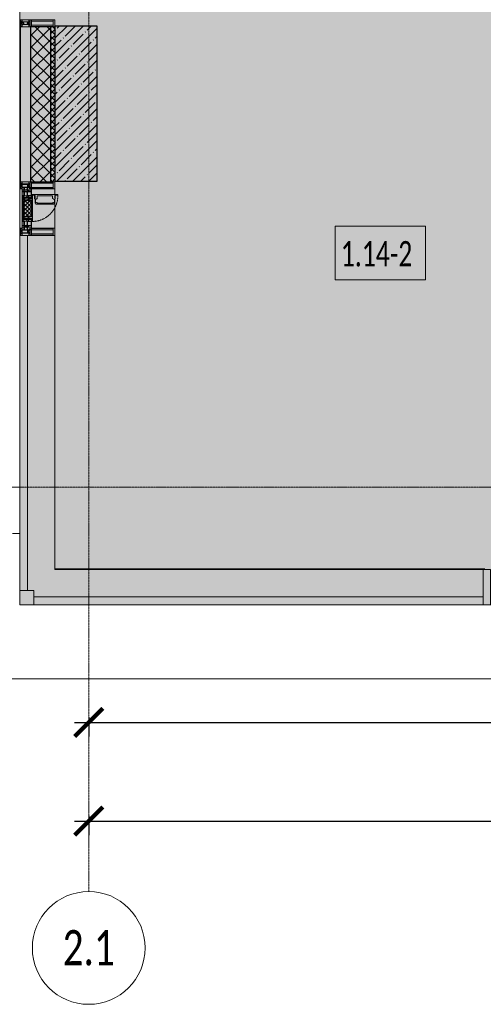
# Model space of a CAD drawing. Header units: millimetres. Extents: x -88210283 to 7466349, y -86687 to 22351.
# Tile 3 of 256: x 35428 to 38718, y -52569 to -45584. Entities that reach past the tile are written whole.
import ezdxf

# ---------------------------------------------------------------- set-up
doc = ezdxf.new("R2010")
doc.units = ezdxf.units.MM
doc.linetypes.add('-D1-02х01', pattern=[3, 2, -1])
doc.linetypes.add('-D1d1-15x02', pattern=[19, 15, -2, 0, -2])
doc.layers.get('Defpoints').update_dxf_attribs({"color": 31})
for name, color, linetype, lineweight in [('_0', 7, 'Continuous', 13), ('A-010-A_ROOM', 7, 'Continuous', 18), ('A-200-M_WALL', 7, 'Continuous', 5), ('A-200-M_WALL_PAT', 7, 'Continuous', 5), ('A-214-M_CURT_WALL', 7, 'Continuous', 5), ('A-215-M_CURT_PANEL', 7, 'Continuous', 5), ('A-230-M_FLOOR', 7, 'Continuous', 5), ('A-270-M_ROOF', 7, 'Continuous', 5), ('A-314-M_WINDOW', 7, 'Continuous', 5), ('S-280-M_COLUMN', 7, 'Continuous', 5), ('Z-060-M_DETAIL', 7, 'Continuous', 5), ('Ограждение', 7, 'Continuous', 5), ('Оси', 7, 'Continuous', 5), ('Поручни', 7, 'Continuous', 5)]:
    doc.layers.add(name, color=color, linetype=linetype, lineweight=lineweight)
doc.styles.add('Calibri Light', font='Calibri light.ttf', dxfattribs={"width": 0.75, "height": 250})
doc.styles.add('Calibri Light_2', font='Calibri light.ttf', dxfattribs={"width": 0.7, "height": 250})
doc.styles.add('fl_iso paper', font='isocpeur.ttf', dxfattribs={"width": 0.8, "oblique": 10})
doc.dimstyles.new('In tre 1_100', dxfattribs={"dimscale": 100, "dimtxt": 2.5, "dimasz": 2, "dimexe": 1, "dimexo": 0.7, "dimgap": 0.6, "dimtad": 1, "dimdec": 0, "dimrnd": 5, "dimzin": 0, "dimdsep": 46, "dimtxsty": 'fl_iso paper', "dimblk": 'ARCHTICK', "dimcen": 0, "dimdle": 1, "dimadec": 0, "dimazin": 0, "dimtfac": 1, "dimtdec": 0, "dimtofl": 0, "dimtmove": 1, "dimatfit": 3, "dimldrblk": 'DOT', "dimfxl": 40, "dimtfillclr": 256, "dimtolj": 1, "dimtzin": 0, "dimarcsym": 1})

# ---------------------------------------------------------------- blocks, each defined once
blk = doc.blocks.new('System Panel - A_PAN_Glass-5645636-50_AS_Plan_15')
at = {"layer": 'A-215-M_CURT_PANEL'}
for p, q in [((1595, 55), (-1595, 55)), ((-1595, 55), (-1595, 0)), ((-1595, 0), (1595, 0)), ((1595, 0), (1595, 55))]:
    blk.add_line(p, q, dxfattribs=at)
blk = doc.blocks.new('Rectangular Mullion - R_StandardFrame_50Wx250H-5645654-50_AS_Plan_15')
at = {"layer": 'A-214-M_CURT_WALL'}
blk.add_line((2540, -505), (-500, -505), dxfattribs=at)
blk = doc.blocks.new('Rectangular Mullion - R_StandardFrame_50Wx250H-4298506-50_AS_Plan_15')
at = {"layer": 'A-214-M_CURT_WALL', "lineweight": 9}
for p, q in [((-25, -250), (-25, 0)), ((-25, 0), (25, 0)), ((25, 0), (25, -250)), ((25, -250), (-25, -250))]:
    blk.add_line(p, q, dxfattribs=at)
blk = doc.blocks.new('System Panel - A_PAN_Glass-5646521-50_AS_Plan_15')
at = {"layer": 'A-215-M_CURT_PANEL'}
for p, q in [((1260, 55), (-1260, 55)), ((-1260, 55), (-1260, 0)), ((-1260, 0), (1260, 0)), ((1260, 0), (1260, 55))]:
    blk.add_line(p, q, dxfattribs=at)
blk = doc.blocks.new('Rectangular Mullion - R_StandardFrame_50Wx250H-5645655-50_AS_Plan_15')
at = {"layer": 'A-214-M_CURT_WALL'}
blk.add_line((-500, -505), (-500, 1865), dxfattribs=at)
blk = doc.blocks.new('Rectangular Mullion - 50Wx250H-V4-50_AS_Plan_15')
at = {"layer": 'Z-060-M_DETAIL'}
for p, q in [((-25, 84), (-25, 250)), ((-25, 250), (0, 250)), ((-23, 237.3), (0, 237.3)), ((-23, 237.3), (-23, 84)), ((-14.9, 84), (-14.9, 237.3)), ((25, 250), (0, 250)), ((23, 237.3), (0, 237.3)), ((14.9, 84), (14.9, 237.3)), ((23, 237.3), (23, 73.6)), ((25, 65.2), (25, 250)), ((0, 84), (-15, 84)), ((-0.5, 73.6), (-15, 73.6)), ((-10, 71.3), (-12, 71.3)), ((-10, 57.4), (-10, 71.3)), ((0, 84), (23, 84)), ((0.5, 73.6), (23, 73.6)), ((10, 71.3), (14, 71.3)), ((10, 53), (10, 71.3)), ((14, 71.3), (14, 65.2)), ((-23.8, 14.6), (-25, 14.2)), ((-25, 0), (-25, 14.2)), ((-23.8, 17), (-23.8, 14.6)), ((-22.5, 10.6), (-23.8, 14.6)), ((-22.5, 10.6), (-23.7, 9.9)), ((-23.7, 1.3), (-23.7, 9.9)), ((-23.7, 1.3), (-11.8, 1.3)), ((-23.2, 10.2), (-22.5, 8)), ((-22.5, 8), (-22.5, 4.5)), ((-21.3, 4.5), (-22.5, 4.5)), ((-22.3, 17), (-22.3, 16)), ((-22.3, 16), (-21.3, 16)), ((-19.9, 17), (-21.3, 16)), ((-21.3, 4.5), (-21.3, 6.5)), ((-21.3, 6.5), (-14.2, 6.5)), ((-7.4, 16.6), (-18.4, 16.6)), ((-14.2, 6.5), (-14.2, 4.5)), ((-13.2, 4.5), (-14.2, 4.5)), ((-13.2, 4.5), (-12.2, 7.2)), ((-12.7, 7.6), (-11.3, 11.4)), ((-12.7, 7.6), (-11.8, 6.9)), ((-12.2, 9), (-12.2, 14.8)), ((-12.2, 14.8), (0, 14.8)), ((-11.8, 1.3), (-11.8, 6.9)), ((-10.5, 11.2), (-11.3, 11.4)), ((-10.5, 1.5), (-10.5, 11.2)), ((-4.8, 1.5), (-10.5, 1.5)), ((-7, 65.2), (-5.9, 67.3)), ((-7, 65.2), (-7, 57)), ((-4.1, 67.3), (-5.9, 67.3)), ((0, 8), (-4.8, 8)), ((-4.8, 1.5), (-4.8, 8)), ((-4.1, 67.3), (-2.9, 65.1)), ((-2.9, 65.1), (-2.9, 57)), ((-2.6, 16.8), (0, 16.8)), ((2.6, 16.8), (0, 16.8)), ((0, 14.8), (0, 16.8)), ((0, 14.8), (0, 16.8)), ((12.2, 14.8), (0, 14.8)), ((0, 0), (0, 8)), ((0, 8), (4.8, 8)), ((0, 0), (0, 8)), ((4.1, 67.3), (2.9, 65.1)), ((2.9, 65.1), (2.9, 57)), ((4.1, 67.3), (5.9, 67.3)), ((4.8, 1.5), (4.8, 8)), ((4.8, 1.5), (10.5, 1.5)), ((7, 65.2), (5.9, 67.3)), ((8.5, 23), (6, 25.5)), ((6, 18), (7.4, 18)), ((7, 65.2), (7, 54.7)), ((8.7, 53), (7, 54.7)), ((7.4, 18), (7.4, 16.6)), ((7.4, 16.6), (18.4, 16.6)), ((7.5, 18.5), (8.5, 18.5)), ((7.5, 17), (7.5, 18.5)), ((10, 17), (7.5, 17)), ((8.5, 18.5), (8.5, 23)), ((8.7, 53), (10, 53)), ((10, 53), (10, 17)), ((10.5, 11.2), (11.3, 11.4)), ((10.5, 1.5), (10.5, 11.2)), ((12.7, 7.6), (11.3, 11.4)), ((12.7, 7.6), (11.8, 6.9)), ((11.8, 1.3), (11.8, 6.9)), ((23.7, 1.3), (11.8, 1.3)), ((12.2, 9), (12.2, 14.8)), ((13.2, 4.5), (12.2, 7.2)), ((13.2, 4.5), (14.2, 4.5)), ((14, 65.2), (25, 65.2)), ((21.3, 6.5), (14.2, 6.5)), ((14.2, 6.5), (14.2, 4.5)), ((18.4, 16.6), (19, 17.6)), ((19, 17.6), (21.3, 16)), ((22.3, 16), (21.3, 16)), ((21.3, 4.5), (21.3, 6.5)), ((21.3, 4.5), (22.5, 4.5)), ((22.3, 17), (22.3, 16)), ((22.3, 17), (23.8, 17)), ((22.5, 10.6), (23.8, 14.6)), ((22.5, 10.6), (23.7, 9.9)), ((23.2, 10.2), (22.5, 8)), ((22.5, 8), (22.5, 4.5)), ((23.7, 1.3), (23.7, 9.9)), ((23.8, 17), (23.8, 14.6)), ((23.8, 14.6), (25, 14.2)), ((25, 0), (25, 14.2)), ((-25, 0), (0, 0)), ((25, 0), (0, 0))]:
    blk.add_line(p, q, dxfattribs=at)
for centre, start, end in [((-0.5, 73.1), 360, 90), ((0.5, 73.1), 90, 180)]:
    blk.add_arc(centre, 0.5, start, end, dxfattribs=at)
blk = doc.blocks.new('Rectangular Mullion - R_StandardFrame_50Wx250H-V5-50_AS_Plan_15')
at = {"layer": 'A-214-M_CURT_WALL', "lineweight": 9}
for p, q in [((-25, -17), (-25, 0)), ((-25, 0), (25, 0)), ((25, 0), (25, -250)), ((-25, -250), (-25, -84)), ((25, -250), (-25, -250))]:
    blk.add_line(p, q, dxfattribs=at)
blk = doc.blocks.new('A_PAN_Створка - 383мм-V42-50_AS_Plan_15')
at = {"layer": 'A-215-M_CURT_PANEL'}
h = blk.add_hatch(dxfattribs=at)
h.set_pattern_fill('FP_37', color=256, style=0, pattern_type=2)
h.set_pattern_definition([(315, (-2055.019, -750), (14.14214, 14.14214), []), (45, (-2055.019, -750), (-14.14214, 14.14214), [])])
h.paths.add_polyline_path([(-57.2, -60.8), (-54.6, -63.4), (-53.6, -82.7), (54.6, -81.8), (54.6, -63.4), (57.2, -60.8), (57.2, -36.4), (54.9, -34.1), (54.5, -31.8), (-54.5, -31.8), (-54.9, -34.1), (-57.2, -36.4)])
at = {"layer": 'A-314-M_WINDOW'}
for p, q in [((-67.9, -17), (-171, -17)), ((-171, -17), (-171, -57)), ((-171, -18.5), (-153.5, -18.5)), ((-171, -55.5), (-152, -55.5)), ((-171, -57), (-156, -57)), ((-153.5, -18.5), (-152, -20)), ((-153, -60), (-153, -73.5)), ((-152, -20), (-152, -73.5)), ((-150.5, -17), (-150.5, -29.4)), ((-132.4, -18.6), (-150.5, -18.6)), ((-150.5, -29.4), (-132.4, -29.4)), ((-150.5, -33.6), (-150.5, -68)), ((-136.3, -33.6), (-150.5, -33.6)), ((-136.4, -52.4), (-150.5, -52.4)), ((-150.5, -56.6), (-132.4, -56.6)), ((-150.5, -68), (-143.5, -68)), ((-150.5, -69.5), (-150.5, -73.5)), ((-145, -69.5), (-150.5, -69.5)), ((-145, -69.5), (-145, -79.5)), ((-143.5, -68), (-143.5, -81)), ((-137.2, -31), (-135.8, -35)), ((-132.5, -31), (-137.2, -31)), ((-137.2, -54.8), (-135.8, -50.8)), ((-132.5, -54.8), (-137.2, -54.8)), ((-132.1, -36.8), (-135.8, -35)), ((-132.1, -49), (-135.8, -50.8)), ((-132.5, -31.9), (-133.4, -33.7)), ((-133.4, -33.7), (-130.1, -35.3)), ((-133.4, -52), (-130.1, -50.4)), ((-132.5, -53.8), (-133.4, -52)), ((-132.5, -31.9), (-132.5, -31)), ((-132.5, -53.8), (-132.5, -54.8)), ((-132.4, -29.4), (-132.4, -18.6)), ((-132.4, -56.6), (-132.4, -82.5)), ((-132.1, -49), (-132.1, -36.8)), ((-131, -18.2), (-131, -29.5)), ((-120.8, -18.2), (-131, -18.2)), ((-131, -29.5), (-120.8, -29.5)), ((-131, -30.9), (-131, -33)), ((-120.8, -30.9), (-131, -30.9)), ((-129.4, -34.6), (-131, -33)), ((-129.4, -51.1), (-131, -52.7)), ((-131, -55.1), (-131, -52.7)), ((-120.8, -55.1), (-131, -55.1)), ((-131, -56.5), (-131, -62.6)), ((-131, -56.5), (-120.8, -56.5)), ((-120.8, -62.6), (-131, -62.6)), ((-131, -64.6), (-120.8, -64.6)), ((-131, -82.5), (-131, -64.6)), ((-130.1, -35.3), (-129.4, -34.6)), ((-130.1, -35.3), (-130.1, -50.4)), ((-130.1, -50.4), (-129.4, -51.1)), ((-122.4, -34.6), (-120.8, -33)), ((-121.7, -35.3), (-122.4, -34.6)), ((-121.7, -50.4), (-122.4, -51.1)), ((-122.4, -51.1), (-120.8, -52.7)), ((-118.4, -33.7), (-121.7, -35.3)), ((-121.7, -35.3), (-121.7, -50.4)), ((-118.4, -52), (-121.7, -50.4)), ((-120.8, -18.2), (-120.8, -29.5)), ((-120.8, -30.9), (-120.8, -33)), ((-120.8, -55.1), (-120.8, -52.7)), ((-120.8, -56.5), (-120.8, -62.6)), ((-120.8, -82.5), (-120.8, -64.6)), ((-119.7, -36.8), (-115.9, -35)), ((-119.7, -49), (-119.7, -36.8)), ((-119.7, -49), (-115.9, -50.8)), ((-119.3, -18.6), (-92.5, -18.6)), ((-119.3, -29.4), (-119.3, -18.6)), ((-92.5, -29.4), (-119.3, -29.4)), ((-119.3, -31), (-114.6, -31)), ((-119.3, -31.9), (-119.3, -31)), ((-119.3, -31.9), (-118.4, -33.7)), ((-119.3, -53.8), (-118.4, -52)), ((-119.3, -53.8), (-119.3, -54.8)), ((-119.3, -54.8), (-114.6, -54.8)), ((-119.3, -56.6), (-119.3, -82.5)), ((-92.5, -56.6), (-119.3, -56.6)), ((-114.6, -31), (-115.9, -35)), ((-114.6, -54.8), (-115.9, -50.8)), ((-94.1, -33.5), (-115.4, -33.5)), ((-94.1, -52.5), (-115.3, -52.5)), ((-89.9, -35.1), (-94.1, -33.5)), ((-89.9, -50.9), (-94.1, -52.5)), ((-92.5, -18.6), (-92.5, -29.4)), ((-92.5, -56.6), (-92.5, -82.5)), ((-90.8, -18.5), (-90.8, -29.4)), ((-87.3, -18.5), (-90.8, -18.5)), ((-90.8, -29.4), (-85.9, -29.4)), ((-90.8, -56.6), (-85.9, -56.6)), ((-90.8, -62.7), (-90.8, -56.6)), ((-80.4, -62.7), (-90.8, -62.7)), ((-90.8, -64.6), (-90.8, -82.5)), ((-80.1, -64.6), (-90.8, -64.6)), ((-89.9, -32.5), (-89.9, -35.1)), ((-85.9, -32.5), (-89.9, -32.5)), ((-89.9, -35.1), (-89.9, -50.9)), ((-89.9, -52.2), (-89.9, -50.9)), ((-89.9, -52.2), (-88.6, -53.5)), ((-85.9, -53.5), (-88.6, -53.5)), ((-87.3, -20.4), (-87.3, -18.5)), ((-87.3, -20.4), (-87.3, -21.9)), ((-84.8, -20.4), (-87.3, -20.4)), ((-87.3, -21.9), (-85.9, -21.9)), ((-85.9, -18.2), (-85.9, -20.4)), ((-75.9, -18.2), (-85.9, -18.2)), ((-85.9, -21.9), (-85.9, -29.4)), ((-85.9, -29.4), (-85.9, -32.5)), ((-85.9, -53.5), (-78, -45.6)), ((-85.9, -56.6), (-85.9, -53.5)), ((-83.4, -20.4), (-84.8, -20.4)), ((-70, -33.8), (-83.4, -20.4)), ((-80.4, -61.1), (-80.4, -62.7)), ((-78, -61.1), (-80.4, -61.1)), ((-80.1, -66.1), (-80.1, -64.6)), ((-78, -66.1), (-80.1, -66.1)), ((-78, -84), (-78, -23.5)), ((-78, -23.5), (-67.9, -23.5)), ((-78, -36.8), (-70, -36.8)), ((-78, -45.6), (-78, -36.8)), ((-78, -66.1), (-78, -61.1)), ((-75.9, -21.5), (-75.9, -18.2)), ((-75.9, -21.5), (-75.9, -23.5)), ((-74.9, -21.5), (-75.9, -21.5)), ((-75.9, -23.5), (-73, -23.5)), ((-74.9, -17.9), (-74.9, -21.5)), ((-68.9, -17.9), (-74.9, -17.9)), ((-70, -62.5), (-73.9, -62.5)), ((-73.9, -62.5), (-73.9, -87.5)), ((-67.2, -29.3), (-73, -23.5)), ((-61.4, -23.5), (-70, -32.1)), ((-70, -32.1), (-70, -62.5)), ((-70, -36.8), (-70, -33.8)), ((-68.9, -21.5), (-68.9, -17.9)), ((-67.9, -21.5), (-68.9, -21.5)), ((67.9, -17), (-67.9, -17)), ((-61.4, -23.5), (-67.9, -17)), ((-67.9, -17), (-67.9, -23.5)), ((-67.9, -17), (67.9, -17)), ((-67.9, -21.5), (-67.9, -23.5)), ((-67.9, -23.5), (-64.6, -26.8)), ((-67.9, -23.5), (-64.6, -26.8)), ((-64.6, -26.8), (-67.2, -29.3)), ((-64.6, -26.8), (-61.4, -23.5)), ((61.4, -23.5), (-61.4, -23.5)), ((67.9, -17), (61.4, -23.5)), ((70, -32.1), (61.4, -23.5)), ((61.4, -23.5), (64.6, -26.8)), ((67.9, -23.5), (64.6, -26.8)), ((64.6, -26.8), (67.9, -23.5)), ((64.6, -26.8), (67.2, -29.3)), ((67.2, -29.3), (73, -23.5)), ((67.9, -23.5), (67.9, -17)), ((171, -17), (67.9, -17)), ((67.9, -21.5), (67.9, -23.5)), ((67.9, -21.5), (68.9, -21.5)), ((67.9, -23.5), (78, -23.5)), ((68.9, -17.9), (74.9, -17.9)), ((68.9, -21.5), (68.9, -17.9)), ((70, -33.8), (83.4, -20.4)), ((70, -62.5), (70, -32.1)), ((70, -36.8), (70, -33.8)), ((78, -36.8), (70, -36.8)), ((73.9, -62.5), (70, -62.5)), ((75.9, -23.5), (73, -23.5)), ((73.9, -87.5), (73.9, -62.5)), ((74.9, -17.9), (74.9, -21.5)), ((74.9, -21.5), (75.9, -21.5)), ((75.9, -18.2), (85.9, -18.2)), ((75.9, -21.5), (75.9, -18.2)), ((75.9, -21.5), (75.9, -23.5)), ((78, -23.5), (78, -84)), ((78, -45.6), (78, -36.8)), ((85.9, -53.5), (78, -45.6)), ((78, -61.1), (80.4, -61.1)), ((78, -66.1), (78, -61.1)), ((78, -66.1), (80.1, -66.1)), ((80.1, -64.6), (90.8, -64.6)), ((80.1, -66.1), (80.1, -64.6)), ((80.4, -61.1), (80.4, -62.7)), ((80.4, -62.7), (90.8, -62.7)), ((83.4, -20.4), (84.8, -20.4)), ((84.8, -20.4), (87.3, -20.4)), ((85.9, -18.2), (85.9, -20.4)), ((85.9, -21.9), (85.9, -29.4)), ((87.3, -21.9), (85.9, -21.9)), ((85.9, -29.4), (85.9, -32.5)), ((90.8, -29.4), (85.9, -29.4)), ((85.9, -32.5), (89.9, -32.5)), ((85.9, -53.5), (88.6, -53.5)), ((85.9, -56.6), (85.9, -53.5)), ((90.8, -56.6), (85.9, -56.6)), ((87.3, -18.5), (90.8, -18.5)), ((87.3, -20.4), (87.3, -18.5)), ((87.3, -20.4), (87.3, -21.9)), ((89.9, -52.2), (88.6, -53.5)), ((89.9, -32.5), (89.9, -35.1)), ((89.9, -35.1), (94.1, -33.5)), ((89.9, -35.1), (89.9, -50.9)), ((89.9, -50.9), (94.1, -52.5)), ((89.9, -52.2), (89.9, -50.9)), ((90.8, -18.5), (90.8, -29.4)), ((90.8, -62.7), (90.8, -56.6)), ((90.8, -64.6), (90.8, -82.5)), ((92.5, -18.6), (92.5, -29.4)), ((119.3, -18.6), (92.5, -18.6)), ((92.5, -29.4), (119.3, -29.4)), ((92.5, -56.6), (119.3, -56.6)), ((92.5, -56.6), (92.5, -82.5)), ((94.1, -33.5), (115.4, -33.5)), ((94.1, -52.5), (115.3, -52.5)), ((114.6, -31), (115.9, -35)), ((119.3, -31), (114.6, -31)), ((114.6, -54.8), (115.9, -50.8)), ((119.3, -54.8), (114.6, -54.8)), ((119.7, -36.8), (115.9, -35)), ((119.7, -49), (115.9, -50.8)), ((119.3, -31.9), (118.4, -33.7)), ((118.4, -33.7), (121.7, -35.3)), ((118.4, -52), (121.7, -50.4)), ((119.3, -53.8), (118.4, -52)), ((119.3, -29.4), (119.3, -18.6)), ((119.3, -31.9), (119.3, -31)), ((119.3, -53.8), (119.3, -54.8)), ((119.3, -56.6), (119.3, -82.5)), ((119.7, -49), (119.7, -36.8)), ((120.8, -18.2), (120.8, -29.5)), ((120.8, -18.2), (131, -18.2)), ((131, -29.5), (120.8, -29.5)), ((120.8, -30.9), (120.8, -33)), ((120.8, -30.9), (131, -30.9)), ((122.4, -34.6), (120.8, -33)), ((122.4, -51.1), (120.8, -52.7)), ((120.8, -55.1), (120.8, -52.7)), ((120.8, -55.1), (131, -55.1)), ((120.8, -56.5), (120.8, -62.6)), ((131, -56.5), (120.8, -56.5)), ((120.8, -62.6), (131, -62.6)), ((120.8, -82.5), (120.8, -64.6)), ((131, -64.6), (120.8, -64.6)), ((121.7, -35.3), (122.4, -34.6)), ((121.7, -35.3), (121.7, -50.4)), ((121.7, -50.4), (122.4, -51.1)), ((129.4, -34.6), (131, -33)), ((130.1, -35.3), (129.4, -34.6)), ((130.1, -50.4), (129.4, -51.1)), ((129.4, -51.1), (131, -52.7)), ((133.4, -33.7), (130.1, -35.3)), ((130.1, -35.3), (130.1, -50.4)), ((133.4, -52), (130.1, -50.4)), ((131, -18.2), (131, -29.5)), ((131, -30.9), (131, -33)), ((131, -55.1), (131, -52.7)), ((131, -56.5), (131, -62.6)), ((131, -82.5), (131, -64.6)), ((132.1, -36.8), (135.8, -35)), ((132.1, -49), (132.1, -36.8)), ((132.1, -49), (135.8, -50.8)), ((132.4, -18.6), (150.5, -18.6)), ((132.4, -29.4), (132.4, -18.6)), ((150.5, -29.4), (132.4, -29.4)), ((150.5, -56.6), (132.4, -56.6)), ((132.4, -56.6), (132.4, -82.5)), ((132.5, -31), (137.2, -31)), ((132.5, -31.9), (132.5, -31)), ((132.5, -31.9), (133.4, -33.7)), ((132.5, -53.8), (133.4, -52)), ((132.5, -53.8), (132.5, -54.8)), ((132.5, -54.8), (137.2, -54.8)), ((137.2, -31), (135.8, -35)), ((137.2, -54.8), (135.8, -50.8)), ((136.3, -33.6), (150.5, -33.6)), ((136.4, -52.4), (150.5, -52.4)), ((143.5, -68), (143.5, -81)), ((150.5, -68), (143.5, -68)), ((145, -69.5), (150.5, -69.5)), ((145, -69.5), (145, -79.5)), ((150.5, -17), (150.5, -29.4)), ((150.5, -33.6), (150.5, -68)), ((150.5, -69.5), (150.5, -73.5)), ((153.5, -18.5), (152, -20)), ((152, -20), (152, -73.5)), ((171, -55.5), (152, -55.5)), ((153, -73.5), (153, -60)), ((171, -18.5), (153.5, -18.5)), ((156, -57), (171, -57)), ((171, -57), (171, -17)), ((-153, -73.5), (-150, -73.5)), ((-150, -73.5), (-150, -84)), ((-150, -84), (-78, -84)), ((-148.5, -81), (-148.5, -82.5)), ((-143.5, -81), (-148.5, -81)), ((-148.5, -82.5), (-132.4, -82.5)), ((-131, -82.5), (-120.8, -82.5)), ((-119.3, -82.5), (-92.5, -82.5)), ((-73.9, -87.5), (-91.5, -87.5)), ((-91.5, -87.5), (-91.5, -92)), ((-91.5, -92), (91.5, -92)), ((-90.8, -82.5), (-79.5, -82.5)), ((-78, -84), (-85, -84)), ((-85, -84), (-85, -87.5)), ((-85, -87.5), (-78, -87.5)), ((-79.5, -80.6), (-78, -80.6)), ((-79.5, -82.5), (-79.5, -80.6)), ((-78, -87.5), (-78, -84)), ((-78, -84), (-73.9, -84)), ((73.9, -84), (78, -84)), ((91.5, -87.5), (73.9, -87.5)), ((79.5, -80.6), (78, -80.6)), ((78, -87.5), (78, -84)), ((78, -84), (85, -84)), ((78, -84), (150, -84)), ((85, -87.5), (78, -87.5)), ((79.5, -82.5), (79.5, -80.6)), ((90.8, -82.5), (79.5, -82.5)), ((85, -84), (85, -87.5)), ((91.5, -92), (91.5, -87.5)), ((119.3, -82.5), (92.5, -82.5)), ((131, -82.5), (120.8, -82.5)), ((148.5, -82.5), (132.4, -82.5)), ((143.5, -81), (148.5, -81)), ((148.5, -81), (148.5, -82.5)), ((150, -84), (150, -73.5)), ((150, -73.5), (153, -73.5))]:
    blk.add_line(p, q, dxfattribs=at)
for centre, start, end in [((-156, -60), 0, 90), ((156, -60), 90, 180)]:
    blk.add_arc(centre, 3, start, end, dxfattribs=at)
at = {"layer": 'A-314-M_WINDOW', "linetype": '-D1-02х01'}
blk.add_arc((91.4, -87.5), 183, 181.40905, 271.14454, dxfattribs=at)
at = {"layer": 'Z-060-M_DETAIL'}
for p, q in [((-73.9, -62.5), (-70, -62.5)), ((-73.9, -87.5), (-73.9, -62.5)), ((-69.4, -66.5), (-73.9, -66.5)), ((-70, -32.1), (-61.4, -23.5)), ((-70, -62.5), (-70, -32.1)), ((-69.4, -81.5), (-69.4, -66.5)), ((-61.7, -62.5), (-67.9, -62.5)), ((-67.9, -62.5), (-67.9, -89.3)), ((-67.8, -38.3), (-65.7, -37.4)), ((-67.8, -55.7), (-67.8, -38.3)), ((-66, -56.5), (-67.8, -55.7)), ((-66, -56.5), (-62, -59.1)), ((-65.7, -37.4), (-60.8, -34.7)), ((-62, -59.1), (-60.7, -61)), ((-61.7, -64.9), (-61.7, -62.5)), ((-60.1, -67.7), (-61.7, -64.9)), ((61.4, -23.5), (-61.4, -23.5)), ((-60.8, -34.7), (-57.3, -35.9)), ((-60.7, -61), (-57.4, -61)), ((-56.4, -67.7), (-60.1, -67.7)), ((-57.4, -61), (-54.9, -63.5)), ((-55.2, -33.8), (-57.3, -35.9)), ((-54.9, -34.1), (-57.2, -36.4)), ((-57.2, -36.4), (-57.2, -60.8)), ((-57.2, -60.8), (-54.6, -63.4)), ((-56.4, -89.4), (-56.4, -67.7)), ((-55.2, -33.8), (-54.8, -31.5)), ((-54.9, -25.8), (-53.9, -24.8)), ((-54.9, -29.5), (-54.9, -25.8)), ((-53.9, -30.5), (-54.9, -29.5)), ((-54.5, -31.8), (-54.9, -34.1)), ((-54.9, -63.5), (-54.9, -81.9)), ((0, -31.5), (-54.8, -31.5)), ((-54.6, -63.4), (-54.6, -81.8)), ((54.5, -31.8), (-54.5, -31.8)), ((-53.9, -24.8), (53.9, -24.8)), ((53.9, -30.5), (-53.9, -30.5)), ((0, -31.5), (54.8, -31.5)), ((54.9, -25.8), (53.9, -24.8)), ((53.9, -30.5), (54.9, -29.5)), ((54.9, -34.1), (54.5, -31.8)), ((54.6, -63.4), (57.2, -60.8)), ((54.6, -81.8), (54.6, -63.4)), ((55.2, -33.8), (54.8, -31.5)), ((54.9, -29.5), (54.9, -25.8)), ((57.2, -36.4), (54.9, -34.1)), ((57.4, -61), (54.9, -63.5)), ((54.9, -63.5), (54.9, -81.9)), ((55.2, -33.8), (57.3, -35.9)), ((56.4, -67.7), (60.1, -67.7)), ((56.4, -89.4), (56.4, -67.7)), ((57.2, -60.8), (57.2, -36.4)), ((60.8, -34.7), (57.3, -35.9)), ((60.7, -61), (57.4, -61)), ((60.1, -67.7), (61.7, -64.9)), ((62, -59.1), (60.7, -61)), ((65.7, -37.4), (60.8, -34.7)), ((70, -32.1), (61.4, -23.5)), ((61.7, -62.5), (67.9, -62.5)), ((61.7, -64.9), (61.7, -62.5)), ((66, -56.5), (62, -59.1)), ((67.8, -38.3), (65.7, -37.4)), ((66, -56.5), (67.8, -55.7)), ((67.8, -55.7), (67.8, -38.3)), ((67.9, -62.5), (67.9, -89.3)), ((69.4, -66.5), (73.9, -66.5)), ((69.4, -81.5), (69.4, -66.5)), ((70, -62.5), (70, -32.1)), ((73.9, -62.5), (70, -62.5)), ((73.9, -87.5), (73.9, -62.5)), ((-91.5, -87.5), (-73.9, -87.5)), ((-91.5, -92), (-91.5, -87.5)), ((-91.5, -92), (91.5, -92)), ((-83.4, -90.3), (-83.4, -87.5)), ((-83.4, -90.3), (-69.4, -90.3)), ((-73.9, -81.5), (-69.4, -81.5)), ((-69.4, -85.5), (-73.9, -85.5)), ((-69.4, -90.3), (-69.4, -85.5)), ((-67.9, -89.3), (-66.9, -90.3)), ((-66.9, -90.3), (-57.4, -90.3)), ((-57.4, -90.3), (-56.4, -89.4)), ((-54.9, -81.9), (-53.8, -83)), ((-54.9, -85.6), (-53.9, -84.6)), ((-54.9, -89.3), (-54.9, -85.6)), ((-53.9, -90.3), (-54.9, -89.3)), ((-54.6, -81.8), (-53.6, -82.7)), ((-53.9, -84.6), (53.9, -84.6)), ((53.9, -90.3), (-53.9, -90.3)), ((53.8, -83), (-53.8, -83)), ((-53.6, -82.7), (53.6, -82.7)), ((53.6, -82.7), (54.6, -81.8)), ((54.9, -81.9), (53.8, -83)), ((54.9, -85.6), (53.9, -84.6)), ((53.9, -90.3), (54.9, -89.3)), ((54.9, -89.3), (54.9, -85.6)), ((57.4, -90.3), (56.4, -89.4)), ((66.9, -90.3), (57.4, -90.3)), ((67.9, -89.3), (66.9, -90.3)), ((73.9, -81.5), (69.4, -81.5)), ((69.4, -85.5), (73.9, -85.5)), ((69.4, -90.3), (69.4, -85.5)), ((83.4, -90.3), (69.4, -90.3)), ((91.5, -87.5), (73.9, -87.5)), ((83.4, -90.3), (83.4, -87.5)), ((91.5, -92), (91.5, -87.5))]:
    blk.add_line(p, q, dxfattribs=at)
at = {"layer": 'Z-060-M_DETAIL', "color": 9, "true_color": 0xc8c8c8}
for p, q in [((39.7, -109), (31.1, -117.6)), ((31.1, -117.6), (31.1, -240.4)), ((41.4, -123.8), (39.1, -124.2)), ((39.1, -179), (39.1, -124.2)), ((70.1, -109), (39.7, -109)), ((41.4, -123.8), (43.5, -121.7)), ((45, -113.3), (42.3, -118.2)), ((42.3, -118.2), (43.5, -121.7)), ((45.9, -111.2), (45, -113.3)), ((63.3, -111.2), (45.9, -111.2)), ((64.1, -113), (63.3, -111.2)), ((64.1, -113), (66.7, -117)), ((66.7, -117), (68.6, -118.3)), ((68.6, -118.3), (68.6, -121.6)), ((68.6, -121.6), (71.1, -124.1)), ((70.1, -105.1), (70.1, -109)), ((95.1, -105.1), (70.1, -105.1)), ((71.1, -124.1), (89.5, -124.1)), ((74.1, -109.6), (74.1, -105.1)), ((89.1, -109.6), (74.1, -109.6)), ((89.1, -105.1), (89.1, -109.6)), ((89.5, -124.1), (90.6, -125.2)), ((90.6, -125.2), (90.6, -232.8)), ((93.1, -109.6), (93.1, -105.1)), ((97.9, -109.6), (93.1, -109.6)), ((95.1, -87.5), (95.1, -105.1)), ((99.6, -87.5), (95.1, -87.5)), ((97.9, -95.6), (95.1, -95.6)), ((97.9, -95.6), (97.9, -109.6)), ((99.6, -270.5), (99.6, -87.5)), ((39.1, -179), (39.1, -233.8)), ((39.7, -249), (31.1, -240.4)), ((41.4, -234.2), (39.1, -233.8)), ((70.1, -249), (39.7, -249)), ((41.4, -234.2), (43.5, -236.3)), ((42.3, -239.8), (43.5, -236.3)), ((45, -244.7), (42.3, -239.8)), ((45.9, -246.8), (45, -244.7)), ((63.3, -246.8), (45.9, -246.8)), ((64.1, -245), (63.3, -246.8)), ((64.1, -245), (66.7, -241)), ((66.7, -241), (68.6, -239.7)), ((68.6, -236.4), (71.1, -233.9)), ((68.6, -239.7), (68.6, -236.4)), ((70.1, -252.9), (70.1, -249)), ((95.1, -252.9), (70.1, -252.9)), ((71.1, -233.9), (89.5, -233.9)), ((74.1, -248.4), (74.1, -252.9)), ((89.1, -248.4), (74.1, -248.4)), ((89.1, -252.9), (89.1, -248.4)), ((89.5, -233.9), (90.6, -232.8)), ((93.1, -248.4), (93.1, -252.9)), ((97.9, -248.4), (93.1, -248.4)), ((95.1, -270.5), (95.1, -252.9)), ((97.9, -262.4), (95.1, -262.4)), ((99.6, -270.5), (95.1, -270.5)), ((97.9, -262.4), (97.9, -248.4))]:
    blk.add_line(p, q, dxfattribs=at)
blk = doc.blocks.new('Rectangular Mullion - 50Wx250H-2623690-50_AS_Plan_15')
at = {"layer": 'Z-060-M_DETAIL'}
for p, q in [((-25, 65.2), (-25, 250)), ((-25, 250), (0, 250)), ((-23, 237.3), (0, 237.3)), ((-23, 237.3), (-23, 73.6)), ((-14.9, 84), (-14.9, 237.3)), ((25, 250), (0, 250)), ((23, 237.3), (0, 237.3)), ((14.9, 84), (14.9, 237.3)), ((23, 237.3), (23, 84)), ((25, 84), (25, 250)), ((0, 84), (-23, 84)), ((-0.5, 73.6), (-23, 73.6)), ((-14, 71.3), (-14, 65.2)), ((-10, 71.3), (-14, 71.3)), ((-10, 53), (-10, 71.3)), ((0, 84), (15, 84)), ((0.5, 73.6), (15, 73.6)), ((10, 71.3), (12, 71.3)), ((10, 57.4), (10, 71.3)), ((-14, 65.2), (-25, 65.2)), ((-23.8, 14.6), (-25, 14.2)), ((-25, 0), (-25, 14.2)), ((-22.3, 17), (-23.8, 17)), ((-23.8, 17), (-23.8, 14.6)), ((-22.5, 10.6), (-23.8, 14.6)), ((-22.5, 10.6), (-23.7, 9.9)), ((-23.7, 1.3), (-23.7, 9.9)), ((-23.7, 1.3), (-11.8, 1.3)), ((-23.2, 10.2), (-22.5, 8)), ((-22.5, 8), (-22.5, 4.5)), ((-21.3, 4.5), (-22.5, 4.5)), ((-22.3, 17), (-22.3, 16)), ((-22.3, 16), (-21.3, 16)), ((-19, 17.6), (-21.3, 16)), ((-21.3, 4.5), (-21.3, 6.5)), ((-21.3, 6.5), (-14.2, 6.5)), ((-18.4, 16.6), (-19, 17.6)), ((-7.4, 16.6), (-18.4, 16.6)), ((-14.2, 6.5), (-14.2, 4.5)), ((-13.2, 4.5), (-14.2, 4.5)), ((-13.2, 4.5), (-12.2, 7.2)), ((-12.7, 7.6), (-11.3, 11.4)), ((-12.7, 7.6), (-11.8, 6.9)), ((-12.2, 9), (-12.2, 14.8)), ((-12.2, 14.8), (0, 14.8)), ((-11.8, 1.3), (-11.8, 6.9)), ((-10.5, 11.2), (-11.3, 11.4)), ((-10.5, 1.5), (-10.5, 11.2)), ((-4.8, 1.5), (-10.5, 1.5)), ((-8.7, 53), (-10, 53)), ((-10, 53), (-10, 17)), ((-10, 17), (-7.5, 17)), ((-8.7, 53), (-7, 54.7)), ((-8.5, 23), (-6, 25.5)), ((-8.5, 18.5), (-8.5, 23)), ((-7.5, 18.5), (-8.5, 18.5)), ((-7.5, 17), (-7.5, 18.5)), ((-7.4, 18), (-7.4, 16.6)), ((-6, 18), (-7.4, 18)), ((-7, 65.2), (-5.9, 67.3)), ((-7, 65.2), (-7, 54.7)), ((-4.1, 67.3), (-5.9, 67.3)), ((0, 8), (-4.8, 8)), ((-4.8, 1.5), (-4.8, 8)), ((-4.1, 67.3), (-2.9, 65.1)), ((-2.9, 65.1), (-2.9, 57)), ((-2.6, 16.8), (0, 16.8)), ((2.6, 16.8), (0, 16.8)), ((0, 14.8), (0, 16.8)), ((0, 14.8), (0, 16.8)), ((12.2, 14.8), (0, 14.8)), ((0, 0), (0, 8)), ((0, 8), (4.8, 8)), ((0, 0), (0, 8)), ((4.1, 67.3), (2.9, 65.1)), ((2.9, 65.1), (2.9, 57)), ((4.1, 67.3), (5.9, 67.3)), ((4.8, 1.5), (4.8, 8)), ((4.8, 1.5), (10.5, 1.5)), ((7, 65.2), (5.9, 67.3)), ((7, 65.2), (7, 57)), ((7.4, 16.6), (18.4, 16.6)), ((10.5, 11.2), (11.3, 11.4)), ((10.5, 1.5), (10.5, 11.2)), ((12.7, 7.6), (11.3, 11.4)), ((12.7, 7.6), (11.8, 6.9)), ((11.8, 1.3), (11.8, 6.9)), ((23.7, 1.3), (11.8, 1.3)), ((12.2, 9), (12.2, 14.8)), ((13.2, 4.5), (12.2, 7.2)), ((13.2, 4.5), (14.2, 4.5)), ((21.3, 6.5), (14.2, 6.5)), ((14.2, 6.5), (14.2, 4.5)), ((19.9, 17), (21.3, 16)), ((22.3, 16), (21.3, 16)), ((21.3, 4.5), (21.3, 6.5)), ((21.3, 4.5), (22.5, 4.5)), ((22.3, 17), (22.3, 16)), ((22.5, 10.6), (23.8, 14.6)), ((22.5, 10.6), (23.7, 9.9)), ((23.2, 10.2), (22.5, 8)), ((22.5, 8), (22.5, 4.5)), ((23.7, 1.3), (23.7, 9.9)), ((23.8, 17), (23.8, 14.6)), ((23.8, 14.6), (25, 14.2)), ((25, 0), (25, 14.2)), ((-25, 0), (0, 0)), ((25, 0), (0, 0))]:
    blk.add_line(p, q, dxfattribs=at)
for centre, start, end in [((-0.5, 73.1), 360, 90), ((0.5, 73.1), 90, 180)]:
    blk.add_arc(centre, 0.5, start, end, dxfattribs=at)
blk = doc.blocks.new('Rectangular Mullion - R_StandardFrame_50Wx250H-4298508-50_AS_Plan_15')
at = {"layer": 'A-214-M_CURT_WALL', "lineweight": 9}
for p, q in [((-25, -250), (-25, 0)), ((-25, 0), (25, 0)), ((25, 0), (25, -17)), ((25, -84), (25, -250)), ((25, -250), (-25, -250))]:
    blk.add_line(p, q, dxfattribs=at)
blk = doc.blocks.new('Rectangular Mullion - 50Wx250H-V6-50_AS_Plan_15')
at = {"layer": 'Z-060-M_DETAIL'}
for p, q in [((-25, 65.2), (-25, 250)), ((-25, 250), (0, 250)), ((-23, 237.3), (0, 237.3)), ((-23, 237.3), (-23, 73.6)), ((-14.9, 84), (-14.9, 237.3)), ((25, 250), (0, 250)), ((23, 237.3), (0, 237.3)), ((14.9, 84), (14.9, 237.3)), ((23, 237.3), (23, 73.6)), ((25, 65.2), (25, 250)), ((0, 84), (-23, 84)), ((-0.5, 73.6), (-23, 73.6)), ((-14, 71.3), (-14, 65.2)), ((-10, 71.3), (-14, 71.3)), ((-10, 53), (-10, 71.3)), ((0, 84), (23, 84)), ((0.5, 73.6), (23, 73.6)), ((10, 71.3), (14, 71.3)), ((10, 53), (10, 71.3)), ((14, 71.3), (14, 65.2)), ((-14, 65.2), (-25, 65.2)), ((-23.8, 14.6), (-25, 14.2)), ((-25, 0), (-25, 14.2)), ((-22.3, 17), (-23.8, 17)), ((-23.8, 17), (-23.8, 14.6)), ((-22.5, 10.6), (-23.8, 14.6)), ((-22.5, 10.6), (-23.7, 9.9)), ((-23.7, 1.3), (-23.7, 9.9)), ((-23.7, 1.3), (-11.8, 1.3)), ((-23.2, 10.2), (-22.5, 8)), ((-22.5, 8), (-22.5, 4.5)), ((-21.3, 4.5), (-22.5, 4.5)), ((-22.3, 17), (-22.3, 16)), ((-22.3, 16), (-21.3, 16)), ((-19, 17.6), (-21.3, 16)), ((-21.3, 4.5), (-21.3, 6.5)), ((-21.3, 6.5), (-14.2, 6.5)), ((-18.4, 16.6), (-19, 17.6)), ((-7.4, 16.6), (-18.4, 16.6)), ((-14.2, 6.5), (-14.2, 4.5)), ((-13.2, 4.5), (-14.2, 4.5)), ((-13.2, 4.5), (-12.2, 7.2)), ((-12.7, 7.6), (-11.3, 11.4)), ((-12.7, 7.6), (-11.8, 6.9)), ((-12.2, 9), (-12.2, 14.8)), ((-12.2, 14.8), (0, 14.8)), ((-11.8, 1.3), (-11.8, 6.9)), ((-10.5, 11.2), (-11.3, 11.4)), ((-10.5, 1.5), (-10.5, 11.2)), ((-4.8, 1.5), (-10.5, 1.5)), ((-8.7, 53), (-10, 53)), ((-10, 53), (-10, 17)), ((-10, 17), (-7.5, 17)), ((-8.7, 53), (-7, 54.7)), ((-8.5, 23), (-1.5, 30)), ((-8.5, 18.5), (-8.5, 23)), ((-7.5, 18.5), (-8.5, 18.5)), ((-7.5, 17), (-7.5, 18.5)), ((-7.4, 18), (-7.4, 16.6)), ((-2.6, 18), (-7.4, 18)), ((-7, 65.2), (-5.9, 67.3)), ((-7, 65.2), (-7, 54.7)), ((-4.1, 67.3), (-5.9, 67.3)), ((0, 8), (-4.8, 8)), ((-4.8, 1.5), (-4.8, 8)), ((-4.1, 67.3), (-2.9, 65.1)), ((-2.9, 65.1), (-2.9, 54.6)), ((-1.3, 53), (-2.9, 54.6)), ((-2.6, 18), (-2.6, 16.8)), ((-2.6, 16.8), (0, 16.8)), ((-1.5, 30), (0, 30)), ((0, 53), (-1.3, 53)), ((0, 53), (1.3, 53)), ((1.5, 30), (0, 30)), ((2.6, 16.8), (0, 16.8)), ((0, 14.8), (0, 16.8)), ((0, 14.8), (0, 16.8)), ((12.2, 14.8), (0, 14.8)), ((0, 0), (0, 8)), ((0, 8), (4.8, 8)), ((0, 0), (0, 8)), ((1.3, 53), (2.9, 54.6)), ((8.5, 23), (1.5, 30)), ((2.6, 18), (2.6, 16.8)), ((2.6, 18), (7.4, 18)), ((4.1, 67.3), (2.9, 65.1)), ((2.9, 65.1), (2.9, 54.6)), ((4.1, 67.3), (5.9, 67.3)), ((4.8, 1.5), (4.8, 8)), ((4.8, 1.5), (10.5, 1.5)), ((7, 65.2), (5.9, 67.3)), ((7, 65.2), (7, 54.7)), ((8.7, 53), (7, 54.7)), ((7.4, 18), (7.4, 16.6)), ((7.4, 16.6), (18.4, 16.6)), ((7.5, 18.5), (8.5, 18.5)), ((7.5, 17), (7.5, 18.5)), ((10, 17), (7.5, 17)), ((8.5, 18.5), (8.5, 23)), ((8.7, 53), (10, 53)), ((10, 53), (10, 17)), ((10.5, 11.2), (11.3, 11.4)), ((10.5, 1.5), (10.5, 11.2)), ((12.7, 7.6), (11.3, 11.4)), ((12.7, 7.6), (11.8, 6.9)), ((11.8, 1.3), (11.8, 6.9)), ((23.7, 1.3), (11.8, 1.3)), ((12.2, 9), (12.2, 14.8)), ((13.2, 4.5), (12.2, 7.2)), ((13.2, 4.5), (14.2, 4.5)), ((14, 65.2), (25, 65.2)), ((21.3, 6.5), (14.2, 6.5)), ((14.2, 6.5), (14.2, 4.5)), ((18.4, 16.6), (19, 17.6)), ((19, 17.6), (21.3, 16)), ((22.3, 16), (21.3, 16)), ((21.3, 4.5), (21.3, 6.5)), ((21.3, 4.5), (22.5, 4.5)), ((22.3, 17), (22.3, 16)), ((22.3, 17), (23.8, 17)), ((22.5, 10.6), (23.8, 14.6)), ((22.5, 10.6), (23.7, 9.9)), ((23.2, 10.2), (22.5, 8)), ((22.5, 8), (22.5, 4.5)), ((23.7, 1.3), (23.7, 9.9)), ((23.8, 17), (23.8, 14.6)), ((23.8, 14.6), (25, 14.2)), ((25, 0), (25, 14.2)), ((-25, 0), (0, 0)), ((25, 0), (0, 0))]:
    blk.add_line(p, q, dxfattribs=at)
for centre, start, end in [((-0.5, 73.1), 360, 90), ((0.5, 73.1), 90, 180)]:
    blk.add_arc(centre, 0.5, start, end, dxfattribs=at)
blk = doc.blocks.new('Rectangular Mullion - R_StandardFrame_50Wx250H-3725450-50_AS_Plan_15')
at = {"layer": 'A-214-M_CURT_WALL'}
for p, q in [((22260, -505), (22300.4, -505)), ((22329.9, -505), (22540, -505)), ((22260, -755), (22540, -755))]:
    blk.add_line(p, q, dxfattribs=at)
blk = doc.blocks.new('Quad Corner Mullion - Q_0_100_-50-4393250-50_AS_Plan_15')
at = {"layer": 'A-214-M_CURT_WALL', "lineweight": 9}
for p, q in [((0, 0), (-100, 0)), ((-100, 0), (-100, -100)), ((0, -100), (0, 0)), ((-100, -100), (0, -100))]:
    blk.add_line(p, q, dxfattribs=at)
blk = doc.blocks.new('Ограждение - Ограждение-5485731-50_AS_Plan_15')
at = {"layer": 'Поручни'}
blk.add_line((-55947.2, -1355), (1285, -1355), dxfattribs=at)
blk = doc.blocks.new('RST_AR_KMN_R22_B1_FCD_rvt-1-50_AS_Plan_15')
at = {"layer": 'A-200-M_WALL_PAT'}
h = blk.add_hatch(dxfattribs=at)
h.set_pattern_fill('FP_7', color=256, style=0, pattern_type=2)
h.set_pattern_definition([(45, (0, 0), (-42.4264, 42.4264), []), (135, (0, 0), (-42.4264, -42.4264), [])])
h.paths.add_polyline_path([(-530, 2245), (-530, 3345), (-670, 3345), (-670, 2245)])
h = blk.add_hatch(dxfattribs=at)
h.set_pattern_fill('FP_6', color=256, style=0, pattern_type=2)
h.set_pattern_definition([(45, (0, 0), (-21.2132, 21.2132), []), (135, (0, 0), (-21.2132, -21.2132), [])])
h.paths.add_polyline_path([(-500, 2245), (-500, 3345), (-530, 3345), (-530, 2245)])
at = {"layer": 'A-200-M_WALL'}
for p, q in [((-750, 3345), (-750, 2245)), ((-745, 3345), (-750, 3345)), ((-670, 3345), (-745, 3345)), ((-745, 2245), (-745, 3345)), ((-500, 3345), (-530, 3345)), ((-500, 2245), (-500, 3345)), ((-750, 2245), (-745, 2245)), ((-745, 2245), (-670, 2245)), ((-530, 2245), (-500, 2245))]:
    blk.add_line(p, q, dxfattribs=at)
at = {"layer": 'A-200-M_WALL', "lineweight": 25}
for p, q in [((-530, 3345), (-670, 3345)), ((-670, 2245), (-670, 3345)), ((-530, 2245), (-530, 3345)), ((-670, 2245), (-530, 2245))]:
    blk.add_line(p, q, dxfattribs=at)
at = {"layer": 'A-214-M_CURT_WALL', "lineweight": 5}
for name, p, rotation in [('Rectangular Mullion - 50Wx250H-V6-50_AS_Plan_15', (-750, 3370), 270), ('Rectangular Mullion - 50Wx250H-2623690-50_AS_Plan_15', (-750, 2220), 270), ('Rectangular Mullion - R_StandardFrame_50Wx250H-3725450-50_AS_Plan_15', (5, 24455), 270.0000000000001), ('Rectangular Mullion - 50Wx250H-V4-50_AS_Plan_15', (-750, 1890), 270), ('Quad Corner Mullion - Q_0_100_-50-4393250-50_AS_Plan_15', (-750, -755), 180)]:
    blk.add_blockref(name, p, dxfattribs=dict(at, rotation=rotation))
at = {"layer": 'A-214-M_CURT_WALL', "lineweight": 5, "extrusion": (0, 0, -1)}
for name, p, rotation in [('Rectangular Mullion - R_StandardFrame_50Wx250H-4298506-50_AS_Plan_15', (750, 3370), 270), ('Rectangular Mullion - R_StandardFrame_50Wx250H-4298508-50_AS_Plan_15', (750, 2220), 270), ('Rectangular Mullion - R_StandardFrame_50Wx250H-V5-50_AS_Plan_15', (750, 1890), 270), ('Rectangular Mullion - R_StandardFrame_50Wx250H-4298506-50_AS_Plan_15', (-2565, -755), 180)]:
    blk.add_blockref(name, p, dxfattribs=dict(at, rotation=rotation))
at = {"layer": 'A-214-M_CURT_WALL', "lineweight": 5}
for name in ['Rectangular Mullion - R_StandardFrame_50Wx250H-5645655-50_AS_Plan_15', 'Rectangular Mullion - R_StandardFrame_50Wx250H-5645654-50_AS_Plan_15']:
    blk.add_blockref(name, (0, 0), dxfattribs=at)
at = {"layer": 'A-215-M_CURT_PANEL', "lineweight": 5}
for name, p, rotation in [('A_PAN_Створка - 383мм-V42-50_AS_Plan_15', (-750, 2055), 90), ('System Panel - A_PAN_Glass-5646521-50_AS_Plan_15', (-750, 605), 270)]:
    blk.add_blockref(name, p, dxfattribs=dict(at, rotation=rotation))
blk.add_blockref('System Panel - A_PAN_Glass-5645636-50_AS_Plan_15', (945, -755), dxfattribs=at)
at = {"layer": 'Ограждение', "lineweight": 5}
blk.add_blockref('Ограждение - Ограждение-5485731-50_AS_Plan_15', (36940, 75), dxfattribs=at)
blk = doc.blocks.new('_ArchTick')
at = {"color": 0, "linetype": 'ByBlock', "lineweight": 9, "const_width": 0.15}
blk.add_lwpolyline([(-0.5, -0.5), (0.5, 0.5)], dxfattribs=at)
blk = doc.blocks.new('*D716')
at = {"layer": 'Defpoints', "color": 0, "transparency": 16777216}
for p in [(35918, -50462.7), (44318, -50462.7), (44318, -50568.8)]:
    blk.add_point(p, dxfattribs=at)
at = {"layer": 'Оси', "color": 0, "lineweight": -2, "transparency": 16777216}
for p, q in [((35918, -50532.7), (35918, -50668.8)), ((44318, -50532.7), (44318, -50668.8)), ((35818, -50568.8), (44418, -50568.8))]:
    blk.add_line(p, q, dxfattribs=at)
at = {"layer": 'Оси', "color": 0, "lineweight": -2, "transparency": 16777216, "xscale": 200, "yscale": 200, "zscale": 200, "rotation": 180}
blk.add_blockref('_ArchTick', (35918, -50568.8), dxfattribs=at)
at = {"layer": 'Оси', "color": 0, "lineweight": -2, "transparency": 16777216, "xscale": 200, "yscale": 200, "zscale": 200}
blk.add_blockref('_ArchTick', (44318, -50568.8), dxfattribs=at)
at = {"layer": 'Оси', "color": 0, "transparency": 16777216, "insert": (40118, -50383.8), "char_height": 250, "attachment_point": 5, "style": 'fl_iso paper'}
blk.add_mtext('\\A1;8400', dxfattribs=at)
blk = doc.blocks.new('_DOT')
at = {"color": 0, "linetype": 'ByBlock'}
blk.add_line((-0.5, 0), (-1, 0), dxfattribs=at)
at = {"color": 0, "linetype": 'ByBlock', "const_width": 0.5}
blk.add_lwpolyline([(-0.25, 0, 1), (0.25, 0, 1)], format="xyb", close=True, dxfattribs=at)
blk = doc.blocks.new('*D717')
at = {"layer": 'Defpoints', "color": 0, "transparency": 16777216}
for p in [(35918, -51162.7), (73118, -51162.7), (73118, -51268.8)]:
    blk.add_point(p, dxfattribs=at)
at = {"layer": 'Оси', "color": 0, "lineweight": -2, "transparency": 16777216}
for p, q in [((35918, -51232.7), (35918, -51368.8)), ((73118, -51232.7), (73118, -51368.8)), ((35818, -51268.8), (73218, -51268.8))]:
    blk.add_line(p, q, dxfattribs=at)
at = {"layer": 'Оси', "color": 0, "lineweight": -2, "transparency": 16777216, "xscale": 200, "yscale": 200, "zscale": 200, "rotation": 180}
blk.add_blockref('_ArchTick', (35918, -51268.8), dxfattribs=at)
at = {"layer": 'Оси', "color": 0, "lineweight": -2, "transparency": 16777216, "xscale": 200, "yscale": 200, "zscale": 200}
blk.add_blockref('_ArchTick', (73118, -51268.8), dxfattribs=at)
at = {"layer": 'Оси', "color": 0, "transparency": 16777216, "insert": (54518, -51083.8), "char_height": 250, "attachment_point": 5, "style": 'fl_iso paper'}
blk.add_mtext('\\A1;37200', dxfattribs=at)

msp = doc.modelspace()

# ---------------------------------------------------------------- hatches: boundary and pattern name
at = {"layer": '_0', "transparency": 33554534}
h = msp.add_hatch(color=252, dxfattribs=at)
h.dxf.hatch_style = 1
h.paths.add_polyline_path([(35428, -49734.4), (73878, -49734.4), (73878, -19284.4), (35428, -19284.4)])
h.paths.add_polyline_path([(44528, -41629.4), (44528, -34929.4), (49428, -34929.4), (49428, -36429.4), (51028, -36429.4), (51028, -30029.4), (49428, -30029.4), (49428, -30779.4), (42778, -30779.4), (42778, -28029.4), (44528, -28029.4), (44528, -27979.4), (45303, -27979.4), (45303, -27379.4), (47528, -27379.4), (47528, -27979.4), (53578, -27979.4), (53578, -27379.4), (55478, -27379.4), (55478, -27979.4), (64478, -27979.4), (64478, -26229.4), (67788, -26229.4), (67788, -28219.4), (66578, -28219.4), (66578, -30029.4), (62978, -30029.4), (62978, -30829.4), (59878, -30829.4), (59878, -30029.4), (58628, -30029.4), (58628, -38979.4), (59728, -38979.4), (59728, -38079.4), (62978, -38079.4), (62978, -38979.4), (66878, -38979.4), (66878, -41429.4), (64478, -41429.4), (64478, -41029.4), (59923, -41029.4), (59923, -41629.4), (57898, -41629.4), (57898, -41029.4), (47038, -41029.4), (47038, -41629.4)], flags=16)
at = {"layer": 'S-280-M_COLUMN'}
h = msp.add_hatch(dxfattribs=at)
h.set_pattern_fill('FP_1', color=256, style=0, pattern_type=2)
h.set_pattern_definition([(45, (36177.975, -48979.44), (-57.0246, 57.0246), []), (45, (36235, -48979.44), (-57.0246, 57.0246), [100.806, -20.161, 3.353, -16.808])])
h.paths.add_polyline_path([(35820.4, -46729.4), (35978, -46729.4), (35978, -45629.4), (35678, -45629.4), (35678, -46729.4)])

# ---------------------------------------------------------------- linework, layer by layer
at = {"layer": '_0', "lineweight": 0}
msp.add_lwpolyline([(35428, -49734.4), (73878, -49734.4), (73878, -19284.4), (35428, -19284.4)], close=True, dxfattribs=at)
at = {"layer": 'A-010-A_ROOM', "lineweight": 5, "flags": 128}
msp.add_lwpolyline([(37666.6, -47048.7), (38307.1, -47048.7), (38307.1, -47429.7), (37666.6, -47429.7)], close=True, dxfattribs=at)
at = {"layer": 'A-230-M_FLOOR'}
msp.add_line((35678, -49479.4), (38728, -49479.4), dxfattribs=at)
at = {"layer": 'A-270-M_ROOF'}
msp.add_line((35428, -49229.4), (35378, -49229.4), dxfattribs=at)
at = {"layer": 'S-280-M_COLUMN', "lineweight": 25}
for p, q in [((35978, -45629.4), (35678, -45629.4)), ((35678, -45629.4), (35678, -46729.4)), ((35978, -46729.4), (35978, -45629.4)), ((35678, -46729.4), (35978, -46729.4))]:
    msp.add_line(p, q, dxfattribs=at)
at = {"layer": 'Оси', "linetype": '-D1d1-15x02'}
for p, q in [((35918, -51768.8), (35918, -18492.1)), ((32615.2, -48899.4), (74746.1, -48899.4))]:
    msp.add_line(p, q, dxfattribs=at)
at = {"layer": 'Оси'}
msp.add_circle((35918, -52168.8), 400, dxfattribs=at)

# ---------------------------------------------------------------- block references
at = {"lineweight": 5}
msp.add_blockref('RST_AR_KMN_R22_B1_FCD_rvt-1-50_AS_Plan_15', (36178, -48979.4), dxfattribs=at)

# ---------------------------------------------------------------- texts
at = {"layer": 'A-010-A_ROOM', "lineweight": 5, "insert": (37706.4, -47154.9), "char_height": 180, "width": 709.493, "attachment_point": 1, "style": 'Calibri Light_2'}
msp.add_mtext('1.14-2 ', dxfattribs=at)
at = {"layer": 'Оси', "insert": (35918, -52168.8), "char_height": 250, "width": 869.831, "attachment_point": 5, "style": 'Calibri Light'}
msp.add_mtext('2.1', dxfattribs=at)

# ---------------------------------------------------------------- dimensions: what is measured, and where the dimension line sits
at = {"layer": 'Оси'}
for base, p1, p2, picture, middle in [((44318, -50568.8), (35918, -50462.7), (44318, -50462.7), '*D716', (40118, -50383.8)), ((73118, -51268.8), (35918, -51162.7), (73118, -51162.7), '*D717', (54518, -51083.8))]:
    dim = msp.add_linear_dim(base=base, p1=p1, p2=p2, dimstyle='In tre 1_100', dxfattribs=at)
    dim.commit()
    dim.dimension.update_dxf_attribs({"geometry": picture, "text_midpoint": middle})

doc.saveas('drawing.dxf')
